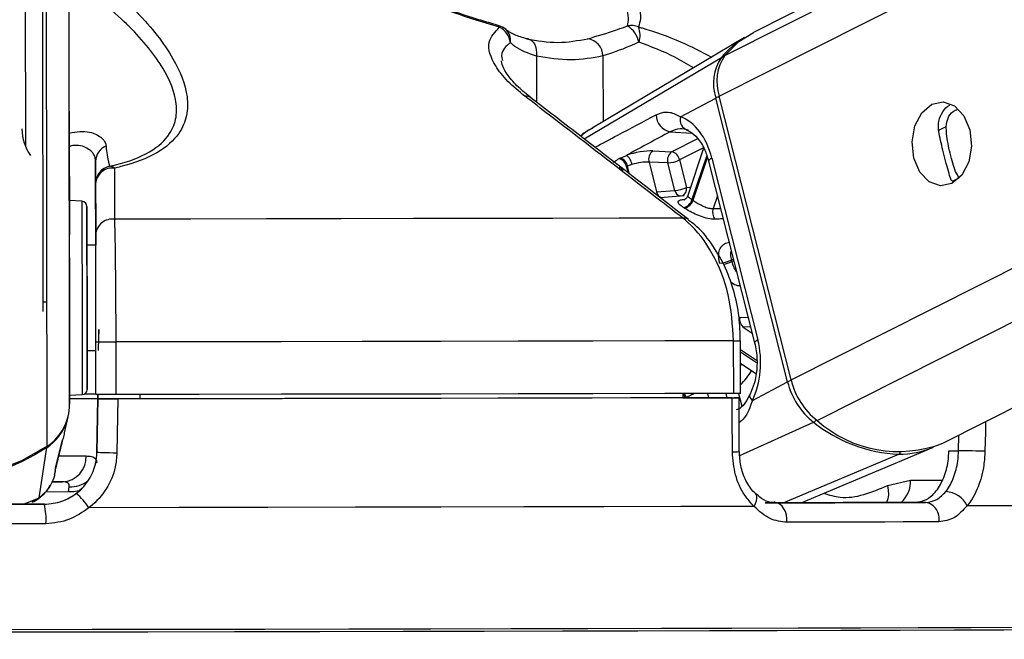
# Model space of a CAD drawing. Header units: millimetres. Extents: x 38476 to 443956, y 24059 to 406945.
# Tile 19 of 75: x 167903 to 170711, y 143756 to 145523. Entities that reach past the tile are written whole.
import ezdxf

# ---------------------------------------------------------------- set-up
doc = ezdxf.new("R2010")
doc.units = ezdxf.units.MM
doc.layers.add('COMPONENT_GEOMETRY', color=7, linetype='Continuous')
doc.styles.add('SLDTEXTSTYLE1', font='TXT', dxfattribs={"width": 0.75})
doc.dimstyles.new('SLDDIMSTYLE0', dxfattribs={"dimtxt": 2500, "dimasz": 165.1, "dimexe": 0, "dimexo": 0.0625, "dimgap": 625, "dimtad": 0, "dimtih": 1, "dimtoh": 1, "dimdec": 0, "dimlfac": 0.02, "dimrnd": 1e-09, "dimzin": 12, "dimdsep": 46, "dimtxsty": 'SLDTEXTSTYLE1', "dimsah": 1, "dimcen": 0.09, "dimadec": 0, "dimazin": 3, "dimtfac": 1, "dimtdec": 0, "dimtofl": 0, "dimtmove": 0, "dimatfit": 3, "dimfxl": 1, "dimfrac": 2, "dimtolj": 1, "dimtzin": 12, "dimarcsym": 0})

# ---------------------------------------------------------------- blocks, each defined once
blk = doc.blocks.new('_D_6')
at = {"layer": 'COMPONENT_GEOMETRY', "color": 7, "ltscale": 50}
for p, q in [((239589.9, 151445.9), (252465.4, 151445.9)), ((252306.7, 151445.9), (252306.7, 93258.4)), ((252306.7, 31102.1), (252306.7, 89289.6)), ((114136.9, 31102.1), (252465.4, 31102.1))]:
    blk.add_line(p, q, dxfattribs=at)
for points in [[(252306.7, 151445.9), (252281.3, 151280.8), (252332.1, 151280.8)], [(252306.7, 31102.1), (252332.1, 31267.2), (252281.3, 31267.2)]]:
    blk.add_solid(points, dxfattribs=at)
at = {"layer": 'COMPONENT_GEOMETRY', "color": 7, "ltscale": 50, "insert": (248612.2, 92512.3), "char_height": 2500, "attachment_point": 1, "style": 'SLDTEXTSTYLE1'}
blk.add_mtext('2407', dxfattribs=at)

msp = doc.modelspace()

# ---------------------------------------------------------------- linework, layer by layer
at = {"color": 8, "linetype": 'Continuous', "lineweight": 25, "ltscale": 50}
for p, q in [((169897.66, 145304.98), (183099.21, 151958.67)), ((169913.75, 145421.07), (182888.81, 151960.6)), ((170102.48, 144496), (184876.84, 151942.4)), ((170177.29, 144380.15), (185176.06, 151939.66)), ((168045.07, 144426.53), (168035.22, 151729.95)), ((167980.94, 144306.63), (167971.36, 151414.5)), ((169376.22, 145419.09), (169376.4, 145288.04)), ((169512.44, 145183.18), (169903.75, 145415.13)), ((169566.04, 145419.6), (169566.29, 145232.15)), ((170521.76, 145206.72), (170545.12, 145218.5)), ((169757.43, 145203.41), (169819.72, 145199.3)), ((169761.9, 145146.55), (169836.51, 145184.16)), ((169852.84, 145157.47), (169784.6, 145123.08)), ((169861.98, 145135.68), (169820.04, 145010.24)), ((169822.97, 145008.27), (169863.81, 145130.39)), ((169633.52, 145103.61), (169637.97, 145086.07)), ((169642.26, 145082.75), (169636.59, 145105.13)), ((169617.09, 145099.76), (169612.08, 145100.23)), ((170562.98, 145062.6), (170582.15, 145072.26)), ((169892.51, 145020.91), (169880.34, 144984.52)), ((169880.34, 144984.52), (169901.6, 144984.98)), ((169938.13, 144840.7), (169932.2, 144837.7)), ((169933.29, 144833.38), (169939.23, 144836.37)), ((169956.14, 144674.32), (169980.02, 144675.22)), ((168128.39, 144635.47), (168128.39, 144635.47)), ((169987.04, 144647.51), (169965.88, 144646.62)), ((169965.88, 144646.62), (169991.64, 144629.34)), ((170004.3, 144550.84), (169958.6, 144581.49)), ((169958.61, 144576.41), (170004.51, 144545.61)), ((169958.67, 144536.28), (169961.97, 144541.4)), ((169864.51, 144457.31), (169867.61, 144445.08)), ((169920.76, 144445.08), (169917.63, 144457.44)), ((169953.11, 144457.53), (169962.24, 144421.45)), ((169803.7, 144445.08), (169803.59, 144445.48)), ((169956.55, 144280.72), (170166.96, 144375.5)), ((170580.39, 144294.19), (170581.36, 144338.76)), ((170080.45, 144145.51), (170409.55, 144284.36)), ((170443.42, 144210.5), (170534.05, 144210.5)), ((168042.09, 144176.38), (167976.06, 144176.28)), ((167913.89, 144141.39), (167957.68, 144159.55)), ((167937.73, 144148.52), (167957.68, 144159.55))]:
    msp.add_line(p, q, dxfattribs=at)
at = {"color": 7, "linetype": 'Continuous', "lineweight": 25, "ltscale": 50}
for p, q in [((182840.56, 151961.04), (169995.16, 145486.86)), ((170535.3, 144315.55), (185653.59, 151935.29)), ((168043.94, 145262.36), (168035.22, 151729.95)), ((167968.94, 145262.59), (167960.69, 151385.19)), ((167969.71, 144690.79), (167960.69, 151385.18)), ((167910.79, 151311.11), (167919.08, 145161.96)), ((169270.22, 145505.71), (169240.4, 145514.66)), ((169970.15, 145472.66), (169535.63, 145213.89)), ((169787.4, 145246.15), (169887.73, 145299.69)), ((170092.55, 144490.7), (169887.73, 145299.69)), ((170102.48, 144496), (169897.66, 145304.98)), ((168043.94, 145262.36), (168045.07, 144426.53)), ((169853.34, 145156.66), (169808.09, 145021.34)), ((169615.51, 145128.45), (169632.89, 145136.2)), ((169708.21, 145148.68), (169761.9, 145146.55)), ((169876.65, 145128.69), (170007.82, 144610.57)), ((168119.13, 145119.34), (168119.45, 144879.76)), ((169648.85, 145109.86), (169636.59, 145105.13)), ((169697.54, 145116.78), (169718.94, 145032.26)), ((169751.23, 145114.66), (169697.54, 145116.78)), ((169771.05, 145036.4), (169751.23, 145114.66)), ((169784.6, 145123.08), (169804.42, 145044.82)), ((169867.5, 145119.65), (169998.68, 144601.53)), ((168119.42, 144910.58), (168119.22, 145056.02)), ((169718.94, 145032.26), (169771.05, 145036.4)), ((169798.12, 145020.87), (169729.11, 145015.55)), ((168080.08, 145005.45), (168044.29, 145007.28)), ((168119.46, 144879.76), (168094.46, 144879.72)), ((168120.03, 144454.13), (168119.83, 144604.13)), ((168176.59, 144604.14), (168176.79, 144454.14)), ((169939.02, 144457.49), (169938.82, 144607.49)), ((169958.77, 144457.57), (169958.56, 144607.57)), ((168094.86, 144579.72), (168119.86, 144579.76)), ((169958.65, 144543.62), (170002.26, 144514.37)), ((169992.21, 144437.16), (170092.55, 144490.7)), ((169794.25, 144457.36), (169794.11, 144444.81)), ((168045.03, 144452.03), (168080.82, 144453.96)), ((168125.28, 144442.73), (168122.8, 144288.89)), ((168122.82, 144289.02), (168125.28, 144441.64)), ((168125.46, 144454.1), (168125.28, 144442.45)), ((168125.28, 144442.07), (168125.47, 144454.1)), ((168125.28, 144442.73), (168125.28, 144442.45)), ((168234.81, 144442.22), (168125.28, 144442.07)), ((168125.28, 144441.64), (168125.28, 144442.07)), ((168234.81, 144442.22), (168234.81, 144441.85)), ((168234.82, 144441.85), (168234.81, 144442.22)), ((168245.03, 144454.41), (168245.04, 144441.87)), ((169794.11, 144445.08), (169939.91, 144445.08)), ((169824.13, 144444.88), (169794.11, 144444.88)), ((169955, 144291.65), (169954.54, 144445.06)), ((168029.95, 144345.06), (168040.55, 144390.64)), ((168005.18, 144244.15), (168024.68, 144324.88)), ((168023.86, 144321.55), (168024.81, 144324.84)), ((167957.68, 144159.55), (167980.47, 144303.67)), ((168122.82, 144289.07), (168122.82, 144289.02)), ((170131.1, 144145.64), (170509.01, 144303.89)), ((170552.95, 144294.19), (170580.39, 144294.19)), ((168002.3, 144226.24), (168004.37, 144235.12)), ((168003.62, 144238.61), (168005.42, 144244.09)), ((167993.09, 144205.18), (168025.14, 144205.23)), ((170377.73, 144194.61), (170443.42, 144210.5)), ((168042.09, 144176.38), (168043.82, 144191.21)), ((170486.28, 144146.53), (170456.3, 144146.53)), ((167973.04, 144141.41), (167973.04, 144141.47)), ((170028.37, 144145.37), (170058.35, 144145.37))]:
    msp.add_line(p, q, dxfattribs=at)
at = {"color": 8, "linetype": 'Continuous', "lineweight": 25, "ltscale": 50, "flags": 128}
for points in [[(169270.17, 145505.6), (169270.17, 145505.6), (169270.59, 145505.35), (169270.91, 145504.79), (169271.13, 145503.93), (169271.27, 145502.77), (169271.3, 145501.33)], [(169876.65, 145128.69), (169872.56, 145126.26), (169869.61, 145123.94), (169867.89, 145121.81), (169867.45, 145119.93), (169867.5, 145119.65)], [(169804.42, 145044.82), (169812.58, 145045.73), (169816.34, 145046.01)], [(168080.08, 145005.45), (168080.07, 145005.32), (168080.09, 144993.78), (168080.12, 144964.24), (168080.19, 144918.72), (168080.27, 144860.31), (168080.36, 144793.01)], [(168080.36, 144793.01), (168080.45, 144721.39), (168080.55, 144650.34), (168080.64, 144584.69), (168080.71, 144528.93), (168080.77, 144486.85), (168080.8, 144461.32), (168080.82, 144453.96)], [(169938.82, 144607.49), (169946.56, 144607.51), (169952.58, 144607.53), (169956.6, 144607.55), (169958.45, 144607.56), (169958.56, 144607.57)], [(170007.82, 144610.57), (170003.74, 144608.14), (170000.79, 144605.82), (169999.07, 144603.68), (169998.63, 144601.81), (169998.69, 144601.49)], [(169992.21, 144437.16), (169988.7, 144441.65), (169986.34, 144446.02), (169985.2, 144450.1), (169985.32, 144453.77), (169986, 144455.67)], [(170657.42, 144377.1), (170656.76, 144346.95), (170655.57, 144292.56)], [(168015.07, 144279.09), (168042.91, 144279.09), (168070.42, 144279.08), (168092.56, 144279.06)], [(168071.65, 144179.68), (168057.27, 144176.78), (168042.09, 144176.38)], [(170377.73, 144194.61), (170379.97, 144181.3), (170380.23, 144168.51), (170378.49, 144156.7), (170374.83, 144146.29), (170374.83, 144146.29)], [(169997.12, 144135.13), (170001.39, 144143.35), (170004.16, 144151.25), (170005.31, 144158.5), (170004.78, 144164.79), (170002.6, 144169.86), (170000.82, 144171.95)]]:
    msp.add_lwpolyline(points, dxfattribs=at)
at = {"color": 7, "linetype": 'Continuous', "lineweight": 25, "ltscale": 50, "flags": 128}
for points in [[(169348.52, 145468.43), (169354.98, 145467.55), (169360.96, 145464.8), (169366.24, 145460.26), (169370.61, 145454.13), (169373.89, 145446.63), (169375.96, 145438.07), (169376.75, 145428.77), (169376.22, 145419.09)], [(169913.75, 145421.07), (169954.09, 145460.69), (169995.16, 145486.86)], [(170503.99, 145281.94), (170536.73, 145288.74), (170568.85, 145277.29), (170595.45, 145249.35), (170612.48, 145209.15), (170617.36, 145162.83), (170609.33, 145117.43), (170589.62, 145079.86), (170561.23, 145055.85), (170528.48, 145049.05), (170496.36, 145060.49), (170469.76, 145088.44), (170452.72, 145128.63), (170447.85, 145174.96), (170455.89, 145220.36), (170475.6, 145257.93), (170503.99, 145281.94)], [(168044.1, 145144.9), (168044.09, 145146.55), (168044.12, 145130.17), (168044.16, 145098.25), (168044.22, 145055.65), (168044.28, 145008.86), (168044.34, 144965), (168044.39, 144930.74), (168044.41, 144911.31), (168044.41, 144909.66), (168044.4, 144926.03), (168044.35, 144957.95), (168044.29, 145000.55), (168044.23, 145047.35), (168044.17, 145091.21), (168044.12, 145125.46), (168044.1, 145144.9)], [(168094.57, 144789.59), (168094.49, 144853.24), (168094.41, 144908.47), (168094.36, 144951.52), (168094.32, 144979.45), (168094.31, 144990.37), (168094.31, 144983.52), (168094.35, 144959.38), (168094.4, 144919.59), (168094.45, 144879.72)], [(169793.75, 144957.45), (169612.33, 144957.03), (169423.32, 144956.62), (169227.44, 144956.22), (169025.48, 144955.83), (168818.22, 144955.44), (168606.46, 144955.07), (168391.04, 144954.71), (168172.8, 144954.36)], [(168094.46, 144879.72), (168094.45, 144886.64), (168094.43, 144894.7), (168094.45, 144884.88), (168094.48, 144858.25), (168094.54, 144817.69), (168094.61, 144767.6)], [(168094.86, 144579.72), (168094.9, 144550.98), (168094.96, 144507.93), (168095, 144479.99), (168095.01, 144469.08), (168095, 144475.92), (168094.97, 144500.06), (168094.91, 144539.86), (168094.85, 144592.59), (168094.76, 144654.67), (168094.67, 144721.86), (168094.57, 144789.59)], [(168094.61, 144767.6), (168094.68, 144713.41), (168094.75, 144660.98), (168094.81, 144616), (168094.86, 144583.34), (168094.88, 144566.55), (168094.88, 144567.44), (168094.86, 144579.72)], [(168128.39, 144635.47), (168128.42, 144637.15), (168128.44, 144638.49), (168128.45, 144639.45), (168128.46, 144639.99), (168128.46, 144640.09), (168128.46, 144639.76), (168128.44, 144639), (168128.43, 144637.84), (168128.41, 144636.31), (168128.37, 144634.48), (168128.34, 144632.41), (168128.3, 144630.18), (168128.27, 144627.84)], [(168128.46, 144639.77), (168128.46, 144639.65), (168128.45, 144639.12), (168128.44, 144638.17), (168128.41, 144636.83), (168128.39, 144635.16)], [(168119.83, 144604.13), (168120.96, 144604.11), (168124.3, 144604.1), (168129.71, 144604.1), (168136.95, 144604.1), (168145.67, 144604.1), (168155.48, 144604.11), (168165.94, 144604.12), (168176.59, 144604.14)], [(169938.82, 144607.49), (169742.33, 144607.04), (169537.27, 144606.59), (169324.49, 144606.15), (169104.89, 144605.72), (168879.35, 144605.31), (168648.81, 144604.9), (168414.24, 144604.51), (168176.59, 144604.14)], [(168120.03, 144455.23), (168113.87, 144455.3), (168095.66, 144455.35), (168086.4, 144455.37)], [(169939.02, 144457.49), (169742.53, 144457.04), (169537.47, 144456.59), (169324.7, 144456.15), (169105.09, 144455.72), (168879.55, 144455.3), (168649.02, 144454.9), (168414.44, 144454.51), (168176.79, 144454.14)], [(169958.77, 144457.57), (169958.66, 144457.56), (169956.8, 144457.55), (169952.78, 144457.53), (169946.76, 144457.51), (169939.02, 144457.49)], [(168044.23, 144442.9), (168070.44, 144442.89), (168100.49, 144442.86), (168119.02, 144442.81), (168125.28, 144442.73)], [(168044.24, 144443.09), (168105.51, 144443.11), (168125.29, 144443.11)], [(168176.79, 144454.14), (168166.14, 144454.12), (168155.68, 144454.11), (168145.87, 144454.1), (168137.15, 144454.1), (168129.92, 144454.1), (168124.51, 144454.11), (168121.16, 144454.11), (168120.03, 144454.13)], [(168182.13, 144441.65), (168180.5, 144341.67), (168179.61, 144287.28)], [(169934.76, 144444.98), (169739.18, 144444.53), (169535.15, 144444.08), (169323.5, 144443.65), (169105.11, 144443.22), (168880.84, 144442.81), (168651.63, 144442.41), (168418.41, 144442.02), (168182.13, 144441.65)], [(169824.13, 144444.88), (169645.07, 144444.47), (169459.04, 144444.07), (169266.71, 144443.68), (169068.75, 144443.29), (168865.86, 144442.92), (168658.74, 144442.55), (168448.15, 144442.2), (168234.81, 144441.85)], [(169935.23, 144290.62), (169934.92, 144390.59), (169934.76, 144444.98)], [(167980.94, 144306.63), (167909.81, 144265.74), (167833.15, 144235.8), (167752.71, 144217.52), (167670.35, 144211.3), (167587.98, 144217.3), (167507.5, 144235.37), (167430.75, 144265.1), (167359.51, 144305.8)], [(167980.47, 144303.67), (167945.76, 144281.94), (167909.45, 144262.84), (167871.77, 144246.48), (167832.91, 144232.95), (167793.1, 144222.33), (167752.59, 144214.69), (167711.59, 144210.06), (167670.36, 144208.48)], [(168179.61, 144287.28), (168168.97, 144287.45), (168158.5, 144287.65), (168148.68, 144287.87), (168139.95, 144288.12), (168132.72, 144288.36), (168127.3, 144288.6), (168123.95, 144288.82), (168122.82, 144289.02)], [(170655.57, 144292.56), (170648.27, 144292.72), (170639.49, 144292.91), (170629.64, 144293.13), (170619.15, 144293.35), (170608.51, 144293.58), (170598.2, 144293.81), (170588.68, 144294.01), (170580.39, 144294.19)], [(168025.14, 144205.23), (168008.48, 144205.25), (167996.47, 144205.25)], [(170456.3, 144146.53), (170406.77, 144146.38), (170356.07, 144146.24), (170304.21, 144146.1), (170251.22, 144145.95), (170197.12, 144145.81), (170141.92, 144145.66), (170085.66, 144145.52), (170028.37, 144145.37)], [(170058.35, 144145.37), (170115.6, 144145.52), (170171.83, 144145.66), (170227, 144145.81), (170281.09, 144145.95), (170334.1, 144146.1), (170385.98, 144146.24), (170436.71, 144146.38), (170486.28, 144146.53)], [(167973.04, 144141.47), (167897.51, 144141.36), (167821.87, 144141.25), (167746.18, 144141.15), (167670.45, 144141.04), (167594.72, 144140.94), (167519.02, 144140.84), (167443.39, 144140.75), (167367.85, 144140.65)], [(167367.85, 144140.6), (167443.39, 144140.69), (167519.03, 144140.79), (167594.72, 144140.89), (167670.45, 144140.99), (167746.17, 144141.09), (167821.88, 144141.2), (167897.51, 144141.3), (167973.04, 144141.41)], [(169997.12, 144135.13), (169787.95, 144134.65), (169568.56, 144134.16), (169340.03, 144133.69), (169103.45, 144133.23), (168859.97, 144132.78), (168610.75, 144132.34), (168357, 144131.93), (168099.95, 144131.53)], [(170090.57, 144089.95), (170090.58, 144100.43), (170089.18, 144110.68), (170086.43, 144120.27), (170082.44, 144128.76), (170077.41, 144135.78), (170071.53, 144141.03), (170065.08, 144144.28), (170058.35, 144145.37)], [(171390.33, 144140.37), (171351.57, 144139.98), (171295.07, 144139.56), (171221.09, 144139.13), (171130.01, 144138.68), (171022.25, 144138.21), (170898.33, 144137.74), (170758.86, 144137.26), (170604.5, 144136.77)], [(170524.26, 144091.12), (170474.02, 144090.97), (170422.61, 144090.83), (170370.03, 144090.68), (170316.32, 144090.54), (170261.49, 144090.39), (170205.58, 144090.25), (170148.6, 144090.1), (170090.57, 144089.95)], [(167977.19, 144085.94), (167900.63, 144085.83), (167823.98, 144085.72), (167747.27, 144085.61), (167670.53, 144085.51), (167593.77, 144085.41), (167517.06, 144085.31), (167440.41, 144085.21), (167363.85, 144085.11)], [(171248.58, 143785.74), (171241.78, 143785.46), (171217.3, 143785.09), (171175.16, 143784.69), (171115.56, 143784.28), (171038.8, 143783.86), (170945.26, 143783.42), (170835.41, 143782.96), (170709.79, 143782.5), (170569.03, 143782.03), (170413.84, 143781.55), (170244.98, 143781.07), (170063.29, 143780.59), (169869.7, 143780.11), (169665.14, 143779.64), (169450.65, 143779.17), (169227.29, 143778.71), (168996.18, 143778.27), (168758.47, 143777.83), (168515.33, 143777.41), (168268, 143777.01), (168017.68, 143776.63), (167765.64, 143776.27)], [(171266.11, 143792.95), (171261.19, 143792.7), (171239.32, 143792.33), (171200.06, 143791.95), (171143.61, 143791.54), (171070.25, 143791.12), (170980.31, 143790.69), (170874.27, 143790.24), (170752.61, 143789.78), (170615.93, 143789.31), (170464.92, 143788.84), (170300.29, 143788.36), (170122.84, 143787.89), (169933.45, 143787.41), (169733.04, 143786.94), (169522.59, 143786.47), (169303.11, 143786.01), (169075.68, 143785.56), (168841.41, 143785.13), (168601.43, 143784.71), (168356.93, 143784.3), (168109.07, 143783.92), (167859.09, 143783.55)]]:
    msp.add_lwpolyline(points, dxfattribs=at)
at = {"color": 7, "linetype": 'Continuous', "lineweight": 25, "ltscale": 2500}
for centre, radius, start, end in [((169256.21, 145457.59), 50, 49.51579, 73.72956), ((169247.05, 145451.64), 55.29, 6.21189, 63.987), ((169647, 145454.9), 51.73, 66.67065, 101.91614), ((169596.88, 145443.65), 73.36, 11.76555, 57.47809), ((169606.87, 145478.81), 65.04, 341.90993, 21.26413), ((169515.26, 145418.71), 50.78, 1.01194, 81.25317), ((170100.32, 145255.29), 253.36, 120.91624, 140.88546), ((170013.67, 145341.05), 132.55, 146.02281, 198.18372), ((170024.27, 145346.58), 133.27, 146.02277, 198.18856), ((169766.46, 145250.86), 48.3, 178.56885, 259.2258), ((169815.85, 145237.15), 29.85, 162.44823, 256.49413), ((168038.08, 145211.92), 129.07, 180.15457, 215.99806), ((168166.76, 145118.81), 47.63, 111.96462, 179.36851), ((169610.02, 145104.35), 39.22, 8.08011, 54.31839), ((169726.52, 145124.82), 30.08, 127.51776, 195.50273), ((169780.22, 145122.7), 30.08, 127.52353, 195.49696), ((169755.53, 145117.68), 29.57, 10.52816, 77.56204), ((168169.2, 145056.06), 49.98, 101.43472, 180.04937), ((168160.24, 145087.3), 17.78, 44.70313, 93.05262), ((169603.52, 145097.69), 30.58, 11.14697, 72.88828), ((169606.61, 145099.22), 30.56, 11.14324, 73.06372), ((169746.36, 145204.3), 89.77, 273.10862, 295.21071), ((168166.82, 145052.45), 47.74, 82.72053, 175.70814), ((169766.16, 145126.14), 89.87, 273.12106, 295.19837), ((168079.31, 144990.47), 15, 0.07703, 87.07703), ((169789.36, 145018.73), 31.84, 281.79637, 344.5396), ((169792.06, 145017.29), 32.2, 281.65201, 343.73285), ((169722.51, 144861.81), 177.6, 55.5538, 56.69395), ((169671.79, 144799.26), 225.51, 55.79345, 56.61982), ((169912.82, 144974.33), 34.04, 162.58357, 215.87569), ((168166.98, 144907.03), 47.69, 82.98889, 175.72758), ((169893.99, 144916.98), 88.01, 273.18609, 295.73748), ((169531.65, 144734.46), 413.64, 13.83558, 14.45329), ((169986.07, 144669.28), 30.35, 170.43244, 228.29871), ((170297.58, 144541.5), 211.23, 193.91566, 231.80184), ((170308.65, 144547.07), 212.41, 193.91393, 231.79767), ((168080.01, 144468.94), 15, 273.07703, 0.07703), ((167900.11, 144426.96), 144.96, 303.89171, 359.82961), ((167899.24, 144424.11), 145.28, 304.00031, 339.08495), ((170425.85, 144696.19), 412.15, 231.08573, 267.73338), ((170408.85, 144639.06), 347.35, 228.19138, 291.34897), ((170410.66, 144541.73), 257.37, 269.75302, 292.4654), ((168021.14, 144276.59), 71.46, 273.2068, 1.98107), ((170540.96, 144107.42), 70, 24.79183, 87.62954), ((167950.67, 144035.43), 177.54, 32.77046, 50.38632), ((170478.44, 144100.43), 46.76, 348.51882, 80.3412), ((167798.56, 144100.47), 179.23, 355.34847, 13.2044)]:
    msp.add_arc(centre, radius, start, end, dxfattribs=at)
at = {"color": 8, "linetype": 'Continuous', "lineweight": 25, "ltscale": 2500}
for centre, radius, start, end in [((169260.94, 145464.54), 41.65, 350.44043, 48.25289), ((169908.96, 145405.68), 10.8, 83.38537, 118.86667), ((169346.77, 145282.39), 22.63, 53.78166, 98.38808), ((169916.42, 145236.7), 69.21, 105.38736, 114.48541), ((169782.76, 145040.48), 22.09, 294.52946, 11.32681), ((169740.26, 145036.54), 21.74, 191.3654, 251.76656), ((169792.16, 145040.59), 21.52, 191.22257, 253.66183), ((169796.61, 144935.34), 22.29, 52.23238, 97.36842), ((169894.75, 144917.53), 92.55, 279.15602, 294.6086), ((169760.3, 144669.15), 272.89, 316.65097, 327.45893), ((170115.42, 144443.73), 52.24, 103.89831, 115.96414), ((169764.95, 144435.08), 36.68, 15.39861, 36.40782), ((169767.81, 144436.09), 37, 14.70468, 34.70985), ((170156.09, 144396.8), 23.92, 297.02453, 321.75504), ((167973.47, 144303.05), 7.03, 5.02955, 24.05125), ((169939.69, 144394.21), 103.69, 267.53702, 278.49978), ((170404.92, 144294.43), 11.08, 294.72407, 330.18885), ((168047.82, 144269.24), 78.13, 267.06396, 309.58249), ((170361.4, 144207.22), 82.09, 312.20192, 2.28685)]:
    msp.add_arc(centre, radius, start, end, dxfattribs=at)
at = {"color": 7, "linetype": 'Continuous', "lineweight": 25, "ltscale": 2500}
for centre, major_axis, ratio, start_param, end_param in [((169760.61, 145066.78), (-4.66, 184.55), 0.6719865, 5.0374763, 6.028142), ((169664.31, 145125.05), (68.5, 14.62), 0.2726692, 0.8185512, 1.9882444), ((169669.34, 145101.53), (44.27, 8.45), 0.2926709, 0.8256575, 1.9953508), ((168129.91, 144729.77), (2.42, 150), 0.0000226, 3.1415931, 4.029881), ((169891.79, 144548.66), (-4.66, 184.55), 0.6719865, 4.0468107, 5.0374763)]:
    msp.add_ellipse(centre, major_axis=major_axis, ratio=ratio, start_param=start_param, end_param=end_param, dxfattribs=at)
at = {"color": 8, "linetype": 'Continuous', "lineweight": 25, "ltscale": 2500}
msp.add_ellipse((169666.28, 145099.99), major_axis=(44.27, 8.45), ratio=0.2926709, start_param=2.8115572, end_param=3.1589901, dxfattribs=at)
at = {"color": 7, "linetype": 'Continuous', "lineweight": 25, "ltscale": 50}
for points, knots in [([(168097.27, 145668.6), (168146.49, 145627.32), (168244.79, 145544.87), (168341.94, 145420.45), (168382.73, 145320.68), (168381.58, 145249.26), (168358.9, 145193.66), (168300.54, 145140.88), (168225.19, 145111.96), (168178.81, 145101.19), (168172.87, 145099.81)], [0, 0, 0, 0, 0.2107811, 0.4209984, 0.5922774, 0.6791914, 0.7658721, 0.8745717, 0.983931, 1, 1, 1, 1]), ([(169271.3, 145501.33), (169245.95, 145509), (169156.8, 145535.97), (169003.61, 145592.29), (168883.06, 145643.81), (168821.89, 145669.95)], [0, 0, 0, 0, 0.1637214, 0.5756299, 1, 1, 1, 1]), ([(169636.32, 145505.51), (169637.57, 145512.78), (169642.04, 145538.6), (169620.32, 145591.86), (169582.08, 145640.1), (169562.68, 145664.57)], [0, 0, 0, 0, 0.1618713, 0.5749168, 1, 1, 1, 1]), ([(169607.78, 145672.06), (169625.29, 145646.48), (169660.72, 145594.73), (169677.73, 145537.89), (169669.72, 145510.14), (169667.48, 145502.39)], [0, 0, 0, 0, 0.4134707, 0.8362824, 1, 1, 1, 1]), ([(168159.29, 145105.05), (168164.92, 145106.37), (168208.75, 145116.58), (168279.92, 145144), (168332.85, 145193.48), (168351.82, 145245.34), (168349.14, 145312.19), (168304.89, 145405.11), (168205.3, 145520.66), (168107.59, 145597.16), (168058.13, 145635.89)], [0, 0, 0, 0, 0.0156927, 0.1221668, 0.2283981, 0.3128209, 0.4004608, 0.5725393, 0.7836071, 1, 1, 1, 1]), ([(169240.4, 145514.66), (169225.21, 145519.14), (169177.14, 145533.31), (169114.65, 145555), (169068.92, 145572.78), (169054.9, 145578.23)], [0, 0, 0, 0, 0.2427829, 0.7678848, 1, 1, 1, 1]), ([(169343.47, 145304.77), (169326.41, 145318.96), (169291.59, 145347.9), (169250.28, 145401.25), (169230.67, 145459.46), (169258.48, 145488.12), (169271.3, 145501.33)], [0, 0, 0, 0, 0.189736, 0.3871756, 0.7175264, 1, 1, 1, 1]), ([(169353.94, 145468.08), (169351.02, 145468.66), (169333.46, 145472.2), (169309.64, 145481.6), (169291.52, 145491.87), (169288.78, 145495.56), (169288.77, 145495.58)], [0, 0, 0, 0, 0.08898134, 0.53497825, 0.9974956, 1, 1, 1, 1]), ([(169522.99, 145468.9), (169549.84, 145476.58), (169584.79, 145486.57), (169626.63, 145501.95), (169636.32, 145505.51)], [0, 0, 0, 0, 0.7684421, 1, 1, 1, 1]), ([(169348.52, 145468.43), (169378.36, 145463.45), (169438.99, 145453.34), (169494.7, 145463.66), (169522.99, 145468.9)], [0, 0, 0, 0, 0.4923944, 1, 1, 1, 1]), ([(169376.22, 145419.09), (169353.34, 145427.15), (169323.55, 145437.64), (169306.07, 145453.86), (169302.02, 145457.62)], [0, 0, 0, 0, 0.7680855, 1, 1, 1, 1]), ([(169668.69, 145458.61), (169659.99, 145454.82), (169622.48, 145438.45), (169590.56, 145427.79), (169566.04, 145419.6)], [0, 0, 0, 0, 0.2319708, 1, 1, 1, 1]), ([(169566.04, 145419.6), (169536.11, 145414.12), (169475.37, 145403), (169409.59, 145413.68), (169376.22, 145419.09)], [0, 0, 0, 0, 0.4927367, 1, 1, 1, 1]), ([(169360.92, 145300.63), (169348.48, 145310.57), (169321.08, 145332.46), (169293.8, 145364.51), (169278.65, 145391.22), (169276.55, 145404.52), (169276.95, 145406.07), (169276.97, 145406.13)], [0, 0, 0, 0, 0.2209866, 0.4868014, 0.7413647, 0.9901062, 1, 1, 1, 1]), ([(169793.75, 144957.45), (169773.03, 144973.46), (169669.47, 145053.54), (169519.41, 145169.38), (169389.95, 145269), (169343.47, 145304.77)], [0, 0, 0, 0, 0.13809954, 0.69049321, 1, 1, 1, 1]), ([(169809.84, 144953.11), (169704.96, 145034.36), (169555.15, 145150.42), (169405.11, 145265.94), (169360.11, 145300.58)], [0, 0, 0, 0, 0.7000671, 1, 1, 1, 1]), ([(170523.81, 145204.55), (170523.02, 145214.68), (170521.43, 145234.92), (170535.03, 145261.15), (170546.8, 145276.39), (170555.83, 145279.47), (170555.87, 145279.48)], [0, 0, 0, 0, 0.3299288, 0.6593657, 0.998685, 1, 1, 1, 1]), ([(169718.17, 145252.06), (169728.03, 145255.8), (169741.11, 145260.75), (169763.64, 145258.55), (169777.09, 145251.53), (169787.4, 145246.15)], [0, 0, 0, 0, 0.4178676, 0.5540033, 1, 1, 1, 1]), ([(170545.12, 145218.5), (170546.21, 145226.67), (170548.38, 145243.01), (170561.42, 145260.81), (170573.19, 145265.94), (170577.83, 145267.96)], [0, 0, 0, 0, 0.377563, 0.7546701, 1, 1, 1, 1]), ([(169536.85, 145213.93), (169531.95, 145211.46), (169519.51, 145205.17), (169508.48, 145196.61), (169501.78, 145191.42)], [0, 0, 0, 0, 0.3934881, 1, 1, 1, 1]), ([(170582.15, 145072.26), (170578.72, 145077.6), (170572.4, 145087.44), (170563.73, 145112.79), (170556.08, 145141.18), (170549.98, 145170.69), (170545.98, 145196.77), (170545.39, 145211.68), (170545.12, 145218.5)], [0, 0, 0, 0, 0.2046382, 0.3763309, 0.5488291, 0.7033529, 0.8642728, 1, 1, 1, 1]), ([(169757.43, 145203.41), (169717.52, 145181.88), (169676, 145159.48), (169634.51, 145137.07), (169632.89, 145136.2)], [0, 0, 0, 0, 0.9610667, 1, 1, 1, 1]), ([(169808.88, 145208.13), (169801.39, 145210.19), (169783.96, 145214.99), (169767.06, 145207.62), (169757.43, 145203.41)], [0, 0, 0, 0, 0.4297614, 1, 1, 1, 1]), ([(169803.51, 145209.28), (169807.08, 145207.75), (169817.62, 145203.24), (169837.01, 145186.25), (169856.37, 145156.03), (169864.16, 145130.58), (169867.5, 145119.65)], [0, 0, 0, 0, 0.15153902, 0.44643739, 0.76230898, 1, 1, 1, 1]), ([(170558.09, 145069.14), (170555.95, 145075.74), (170551.66, 145088.99), (170543.63, 145118.62), (170535.78, 145150.18), (170529, 145179.45), (170525.53, 145196.23), (170523.81, 145204.55)], [0, 0, 0, 0, 0.2220708, 0.4457725, 0.6401361, 0.8216551, 1, 1, 1, 1]), ([(168148.95, 145162.98), (168149.86, 145153.91), (168153.19, 145120.93), (168156.73, 145111.72), (168159.29, 145105.05)], [0, 0, 0, 0, 0.2751838, 1, 1, 1, 1]), ([(168119.22, 145056.02), (168119.21, 145060.3), (168119.2, 145068.95), (168119.16, 145102.44), (168119.13, 145119.34)], [0, 0, 0, 0, 0.495638, 1, 1, 1, 1]), ([(169595.29, 145115.9), (169596.55, 145116.9), (169601.13, 145120.55), (169607.73, 145124.24), (169612.52, 145126.92)], [0, 0, 0, 0, 0.2743947, 1, 1, 1, 1]), ([(169612.52, 145126.92), (169612.76, 145127.04), (169613.75, 145127.55), (169614.75, 145128.06), (169615.51, 145128.45)], [0, 0, 0, 0, 0.2369724, 1, 1, 1, 1]), ([(169613.93, 145102.52), (169613.84, 145102.55), (169613.45, 145102.68), (169615.98, 145101.42), (169620.28, 145097.33), (169621.15, 145092.87), (169621.49, 145091.15)], [0, 0, 0, 0, 0.0922523, 0.3874316, 0.7631673, 1, 1, 1, 1]), ([(169636.59, 145105.13), (169635.81, 145104.74), (169634.79, 145104.23), (169633.77, 145103.73), (169633.52, 145103.61)], [0, 0, 0, 0, 0.7630482, 1, 1, 1, 1]), ([(168172.87, 145099.81), (168172.87, 145083.77), (168172.84, 145035.31), (168172.81, 144986.81), (168172.8, 144954.36)], [0, 0, 0, 0, 0.3309606, 1, 1, 1, 1]), ([(170562.99, 145062.6), (170561.65, 145063.59), (170559.31, 145065.34), (170558.46, 145068), (170558.09, 145069.14)], [0, 0, 0, 0, 0.5691877, 1, 1, 1, 1]), ([(169807.84, 145021.48), (169806.74, 145018.89), (169804.64, 145013.95), (169799.99, 145010.54), (169797.93, 145009.7), (169798.19, 145009.78), (169798.26, 145009.8)], [0, 0, 0, 0, 0.3477008, 0.6632589, 0.9111667, 1, 1, 1, 1]), ([(169795.86, 144987.57), (169793.48, 144989.2), (169786.69, 144993.87), (169780.27, 145000.32), (169779.75, 145005.8), (169786.11, 145009.5), (169795.58, 145010.7), (169800.36, 145011.31)], [0, 0, 0, 0, 0.1167323, 0.3330346, 0.5519036, 0.77384, 1, 1, 1, 1]), ([(169822.97, 145008.27), (169826.48, 145005.94), (169833.49, 145001.26), (169846.84, 144993.7), (169860.73, 144987.54), (169872.28, 144984.54), (169878.29, 144984.52), (169880.34, 144984.52)], [0, 0, 0, 0, 0.21985423, 0.44036508, 0.66313449, 0.88540641, 1, 1, 1, 1]), ([(169885.24, 144954.38), (169882.1, 144954.43), (169872.92, 144954.57), (169855.41, 144958.29), (169834.19, 144966.07), (169813.94, 144975.95), (169803.66, 144982.51), (169798.57, 144985.76)], [0, 0, 0, 0, 0.119552, 0.3492959, 0.5730074, 0.7884346, 1, 1, 1, 1]), ([(168172.8, 144954.36), (168173.45, 144928.71), (168174.75, 144877.38), (168176.01, 144759.02), (168176.49, 144663.04), (168176.57, 144611.24), (168176.59, 144604.14)], [0, 0, 0, 0, 0.3170765, 0.6344921, 0.9498962, 1, 1, 1, 1]), ([(169938.82, 144607.49), (169935.7, 144652.16), (169929.46, 144741.49), (169881.64, 144860.24), (169830.64, 144926.99), (169798.74, 144953.32), (169793.75, 144957.45)], [0, 0, 0, 0, 0.3136612, 0.6271486, 0.9416187, 1, 1, 1, 1]), ([(169957.83, 144607.58), (169957.27, 144630.19), (169956.04, 144679.3), (169940.11, 144752.55), (169913.47, 144824.43), (169875.56, 144887.16), (169840.2, 144930.56), (169815.47, 144947.3), (169809.13, 144951.59)], [0, 0, 0, 0, 0.1631058, 0.3541001, 0.5460621, 0.7396449, 0.9332098, 1, 1, 1, 1]), ([(168119.83, 144604.13), (168119.82, 144610.34), (168119.74, 144655.67), (168119.66, 144739.68), (168119.5, 144843.25), (168119.44, 144888.14), (168119.42, 144910.58)], [0, 0, 0, 0, 0.0500642, 0.3653104, 0.6826947, 1, 1, 1, 1]), ([(169898.88, 144829.11), (169898.06, 144832.81), (169895.72, 144843.38), (169895.91, 144859.66), (169901.4, 144874.71), (169911.86, 144885.16), (169922.28, 144887.25), (169927.55, 144888.31)], [0, 0, 0, 0, 0.1167115, 0.3329627, 0.5518659, 0.7738082, 1, 1, 1, 1]), ([(167977.17, 144717.88), (167977.01, 144717.87), (167975.52, 144717.74), (167972.87, 144717.55), (167970.66, 144717.6), (167969.67, 144717.62)], [0, 0, 0, 0, 0.0609476, 0.5774139, 1, 1, 1, 1]), ([(169998.68, 144601.53), (170000.34, 144593.96), (170005.29, 144571.37), (170006.57, 144530.98), (169999.75, 144487.9), (169990.17, 144465.44), (169986.02, 144455.71)], [0, 0, 0, 0, 0.1540281, 0.4596231, 0.7657363, 1, 1, 1, 1]), ([(169985.99, 144455.95), (169985.14, 144454.16), (169979.5, 144442.26), (169967.97, 144425.54), (169956.88, 144413.13), (169948.33, 144411.17), (169946.34, 144410.72)], [0, 0, 0, 0, 0.0687377, 0.4574436, 0.8740943, 1, 1, 1, 1]), ([(168125.28, 144441.64), (168125.83, 144441.63), (168126.93, 144441.61), (168135.57, 144441.6), (168148.26, 144441.61), (168164.47, 144441.62), (168176.13, 144441.64), (168182.13, 144441.65)], [0, 0, 0, 0, 0.1975809, 0.3951194, 0.5927112, 0.7902808, 1, 1, 1, 1]), ([(169934.76, 144444.98), (169938.9, 144444.99), (169947.2, 144445.01), (169953.93, 144445.04), (169955.27, 144445.07), (169951.05, 144445.08), (169943.7, 144445.08), (169939.91, 144445.08)], [0, 0, 0, 0, 0.1975712, 0.3950311, 0.5926566, 0.7902993, 1, 1, 1, 1]), ([(168029.62, 144345.1), (168029.42, 144343.77), (168027.46, 144330.67), (168025.56, 144325.87), (168023.86, 144321.55)], [0, 0, 0, 0, 0.1018467, 1, 1, 1, 1]), ([(168023.86, 144321.55), (168020.59, 144307.98), (168013.97, 144280.46), (168007.1, 144252.68), (168003.62, 144238.61)], [0, 0, 0, 0, 0.4932587, 1, 1, 1, 1]), ([(167973.04, 144141.47), (167989.96, 144143.16), (168023.8, 144146.55), (168068.82, 144172.64), (168102.69, 144210.96), (168120.03, 144252.32), (168122.06, 144279.1), (168122.82, 144289.07)], [0, 0, 0, 0, 0.2182073, 0.436409, 0.6543789, 0.871261, 1, 1, 1, 1]), ([(168063.86, 144172.2), (168064.91, 144173.01), (168079.26, 144184.15), (168102.69, 144211), (168120.03, 144252.28), (168122.07, 144279.06), (168122.82, 144289.02)], [0, 0, 0, 0, 0.0295883, 0.4055813, 0.7790458, 1, 1, 1, 1]), ([(168179.61, 144287.28), (168178.59, 144274), (168175.85, 144238.26), (168152.36, 144183.18), (168120.72, 144147.44), (168101.36, 144132.61), (168099.95, 144131.53)], [0, 0, 0, 0, 0.2204843, 0.5936603, 0.970346, 1, 1, 1, 1]), ([(169997.12, 144135.13), (169987.88, 144145.37), (169965.51, 144170.18), (169940.87, 144223.85), (169937.11, 144268.39), (169935.23, 144290.62)], [0, 0, 0, 0, 0.2603493, 0.6306919, 1, 1, 1, 1]), ([(170001.04, 144172.13), (169999.76, 144173.28), (169989.5, 144182.49), (169972.85, 144207.96), (169957.49, 144248.84), (169956.15, 144278.41), (169955.54, 144291.8)], [0, 0, 0, 0, 0.0477327, 0.384068, 0.7210892, 1, 1, 1, 1]), ([(170456.3, 144146.53), (170467.24, 144148.23), (170489.11, 144151.64), (170517.91, 144177.74), (170539.55, 144216.07), (170550.79, 144257.44), (170552.36, 144284.22), (170552.95, 144294.19)], [0, 0, 0, 0, 0.2181854, 0.4364002, 0.6543928, 0.8712579, 1, 1, 1, 1]), ([(170543.85, 144177.35), (170544.49, 144178.17), (170553.25, 144189.32), (170567.48, 144216.17), (170578.2, 144257.45), (170579.8, 144284.24), (170580.39, 144294.19)], [0, 0, 0, 0, 0.0295552, 0.4055515, 0.7790412, 1, 1, 1, 1]), ([(170655.57, 144292.56), (170654.79, 144279.28), (170652.69, 144243.53), (170637.67, 144188.43), (170617.65, 144152.72), (170605.4, 144137.85), (170604.5, 144136.77)], [0, 0, 0, 0, 0.2204935, 0.5936849, 0.9703968, 1, 1, 1, 1]), ([(168092.56, 144279.06), (168096.54, 144278.89), (168112.09, 144278.22), (168121.56, 144271.45), (168122.19, 144261.78), (168122.33, 144259.74)], [0, 0, 0, 0, 0.2131124, 0.8336855, 1, 1, 1, 1]), ([(168043.82, 144191.21), (168043.93, 144192.69), (168044.34, 144198.36), (168040.38, 144202.73), (168032.49, 144204.94), (168027.89, 144205.12), (168025.14, 144205.23)], [0, 0, 0, 0, 0.1676469, 0.6396856, 0.7846303, 1, 1, 1, 1]), ([(167938.48, 144147.09), (167944.57, 144150.42), (167954.81, 144156.01), (167970.02, 144168.87), (167982.83, 144180.93), (167987.38, 144192.35), (167988.68, 144195.6)], [0, 0, 0, 0, 0.2933627, 0.4925392, 0.855281, 1, 1, 1, 1]), ([(170486.28, 144146.53), (170497.15, 144148.05), (170518.07, 144150.99), (170535.49, 144168.8), (170543.85, 144177.35)], [0, 0, 0, 0, 0.5194785, 1, 1, 1, 1]), ([(167973.04, 144141.41), (167990.09, 144142.93), (168022.89, 144145.85), (168050.57, 144163.65), (168063.86, 144172.2)], [0, 0, 0, 0, 0.5194954, 1, 1, 1, 1]), ([(170057.2, 144147.13), (170052.99, 144146.78), (170039.78, 144145.71), (170021.38, 144153.69), (170006.8, 144167.72), (170001.19, 144173.12)], [0, 0, 0, 0, 0.2238282, 0.7013915, 1, 1, 1, 1]), ([(168099.95, 144131.53), (168082.08, 144118.86), (168045.26, 144092.77), (168000.32, 144088.26), (167977.19, 144085.94)], [0, 0, 0, 0, 0.485361, 1, 1, 1, 1]), ([(170090.57, 144089.95), (170074.36, 144091.86), (170040.28, 144095.87), (170011.96, 144121.63), (169997.12, 144135.13)], [0, 0, 0, 0, 0.4758774, 1, 1, 1, 1]), ([(170604.5, 144136.77), (170592.87, 144124.09), (170568.91, 144097.98), (170539.43, 144093.45), (170524.26, 144091.12)], [0, 0, 0, 0, 0.4853935, 1, 1, 1, 1])]:
    msp.add_open_spline(points, degree=3, knots=knots, dxfattribs=at)
at = {"color": 8, "linetype": 'Continuous', "lineweight": 25, "ltscale": 50}
for points, knots in [([(169667.48, 145502.39), (169670.81, 145501.45), (169709.64, 145490.5), (169782.66, 145464.86), (169846.89, 145431.62), (169875.96, 145416.57)], [0, 0, 0, 0, 0.0488701, 0.5694452, 1, 1, 1, 1]), ([(169302.02, 145457.62), (169300.82, 145456.67), (169286.76, 145445.45), (169272.96, 145429.64), (169278.6, 145409.51), (169279.35, 145406.84)], [0, 0, 0, 0, 0.0746091, 0.8771803, 1, 1, 1, 1]), ([(169824.15, 145385.71), (169806.66, 145396.27), (169756.8, 145426.37), (169703.38, 145445.92), (169668.69, 145458.61)], [0, 0, 0, 0, 0.35074168, 1, 1, 1, 1]), ([(169543.19, 145159.39), (169564.96, 145170.89), (169623.24, 145201.67), (169681.61, 145232.65), (169718.17, 145252.06)], [0, 0, 0, 0, 0.3735207, 1, 1, 1, 1]), ([(169535.68, 145213.78), (169534.65, 145213.3), (169522.55, 145207.64), (169512.38, 145198.65), (169503.08, 145190.42)], [0, 0, 0, 0, 0.0848101, 1, 1, 1, 1]), ([(168043.22, 145199.52), (168053.86, 145201.49), (168088.27, 145207.84), (168125.19, 145196.58), (168145.88, 145179.07), (168148.31, 145166.34), (168148.95, 145162.98)], [0, 0, 0, 0, 0.1581737, 0.511184, 0.871118, 1, 1, 1, 1]), ([(168119.13, 145119.34), (168118.84, 145122.95), (168117.76, 145136.5), (168101.57, 145155.39), (168073.12, 145167.34), (168048.33, 145163.11), (168043.27, 145162.24)], [0, 0, 0, 0, 0.1416867, 0.5312271, 0.9043053, 1, 1, 1, 1]), ([(169808.24, 145021.3), (169808.32, 145020.39), (169808.5, 145018.51), (169813.62, 145014.54), (169818.37, 145011.36), (169820.04, 145010.24)], [0, 0, 0, 0, 0.3754116, 0.779888, 1, 1, 1, 1]), ([(169909.2, 144954.97), (169906.54, 144954.91), (169898.55, 144954.71), (169890.56, 144954.51), (169885.24, 144954.38)], [0, 0, 0, 0, 0.3333307, 1, 1, 1, 1]), ([(169931.83, 144865.6), (169931.05, 144863.29), (169929.17, 144857.7), (169929.93, 144847.58), (169931.61, 144840.28), (169932.2, 144837.7)], [0, 0, 0, 0, 0.31332996, 0.75798375, 1, 1, 1, 1]), ([(169933.29, 144833.38), (169934.74, 144828.63), (169937.62, 144819.12), (169942.79, 144808.48), (169946.71, 144804.35), (169947.56, 144803.45)], [0, 0, 0, 0, 0.43822853, 0.87761239, 1, 1, 1, 1]), ([(169959.21, 144763.25), (169956.19, 144763.61), (169947.38, 144764.63), (169936.73, 144768.88), (169930.39, 144775.3), (169929.03, 144776.68)], [0, 0, 0, 0, 0.2899785, 0.84662, 1, 1, 1, 1]), ([(169828.55, 144457.24), (169826.49, 144456.42), (169819.69, 144453.69), (169811.03, 144449.3), (169805.53, 144446.48), (169803.59, 144445.48)], [0, 0, 0, 0, 0.22014128, 0.72519691, 1, 1, 1, 1]), ([(169992.21, 144437.16), (169985.87, 144418.52), (169976.81, 144391.88), (169959.84, 144378), (169954.75, 144373.83)], [0, 0, 0, 0, 0.7001104, 1, 1, 1, 1]), ([(168003.62, 144238.61), (168003.22, 144233.78), (168002.72, 144227.88), (168003.83, 144234.07), (168004.03, 144235.19)], [0, 0, 0, 0, 0.8191742, 1, 1, 1, 1]), ([(168002.03, 144226.28), (168001.83, 144225.07), (168000.34, 144215.75), (167992.66, 144198.43), (167978.42, 144176.28), (167964.44, 144165), (167957.68, 144159.55)], [0, 0, 0, 0, 0.0450996, 0.3455168, 0.683702, 1, 1, 1, 1]), ([(170196.05, 144172.83), (170211.59, 144168.17), (170271.9, 144150.08), (170332.64, 144175.64), (170377.73, 144194.61)], [0, 0, 0, 0, 0.2575034, 1, 1, 1, 1])]:
    msp.add_open_spline(points, degree=3, knots=knots, dxfattribs=at)

# ---------------------------------------------------------------- dimensions: what is measured, and where the dimension line sits
at = {"layer": 'COMPONENT_GEOMETRY', "color": 7, "ltscale": 50}
dim = msp.add_linear_dim(base=(252306.67, 31102.15), p1=(239526.37, 151445.89), p2=(114073.43, 31102.15), angle=90, dimstyle='SLDDIMSTYLE0', dxfattribs=at)
dim.commit()
dim.dimension.update_dxf_attribs({"geometry": '_D_6', "text_midpoint": (252306.67, 91274.02), "dimtype": 160})

doc.saveas('drawing.dxf')
